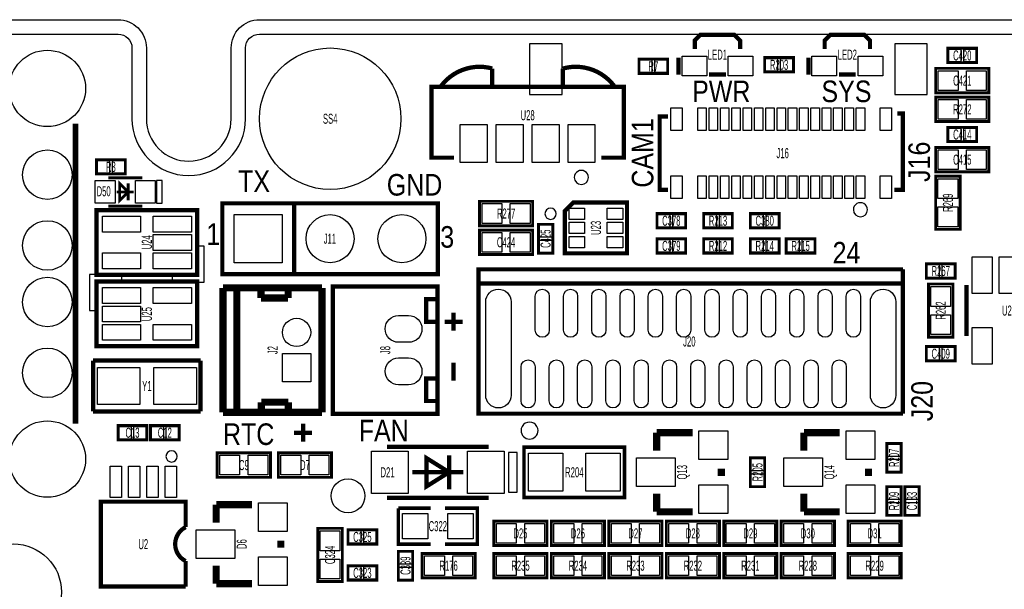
# Model space of a CAD drawing. Extents: x -11 to 92, y 0 to 58.
# Tile 4 of 7: x 13 to 47, y 36 to 56. Entities that reach past the tile are written whole.
import ezdxf
from ezdxf.enums import TextEntityAlignment as Align

# ---------------------------------------------------------------- set-up
doc = ezdxf.new("R2010")
doc.units = 0
for name, color, linetype in [('BG_OUTLINE', 12, 'CONTINUOUS'), ('BG_SILKSCREEN_TOP', 7, 'CONTINUOUS'), ('PG_SILKSCREEN_TOP', 253, 'CONTINUOUS'), ('PIN_SOLDERMASK_TOP', 92, 'CONTINUOUS'), ('RD_SILKSCREEN_TOP', 30, 'CONTINUOUS'), ('RKI_ALL', 2, 'CONTINUOUS')]:
    doc.layers.add(name, color=color, linetype=linetype)

msp = doc.modelspace()

# ---------------------------------------------------------------- linework, layer by layer
at = {"layer": 'BG_OUTLINE'}
msp.add_lwpolyline([(83.49996, 55.999888, -0.414214), (85.000084, 54.500018), (85.000084, 1.500124, -0.414249), (83.49996, 0), (1.500124, 0, -0.41426), (0, 1.500124), (0, 54.500018, -0.414229), (1.500124, 55.999888), (15.999968, 55.999888, -0.414239), (16.999966, 54.99989), (16.999966, 52.500022, 0.414244), (18.50009, 50.999898, 0.414203), (19.99996, 52.500022), (19.99996, 54.99989, -0.414224), (20.999958, 55.999888)], format="xyb", close=True, dxfattribs=at)
at = {"layer": 'BG_SILKSCREEN_TOP', "const_width": 0.1524}
for points in [[(27.8638, 45.0088), (27.8638, 45.6438)], [(27.5463, 45.3263), (28.1813, 45.3263)], [(27.8638, 43.2435), (27.8638, 43.8785)], [(22.5425, 41.0845), (22.5425, 41.7195)], [(22.225, 41.402), (22.86, 41.402)]]:
    msp.add_lwpolyline(points, dxfattribs=at)
at = {"layer": 'PG_SILKSCREEN_TOP'}
for points, const_width in [([(36.390123, 54.965778), (36.390123, 55.265599), (36.590834, 55.466183), (37.789612, 55.466183), (37.990323, 55.265599), (37.990323, 54.965778)], 0.149911), ([(40.9829, 54.965778), (40.9829, 55.265599), (41.183611, 55.466183), (42.382389, 55.466183), (42.5831, 55.265599), (42.5831, 54.965778)], 0.149911), ([(46.355, 54.991), (45.339, 54.991), (45.339, 54.483), (46.355, 54.483), (46.355, 54.991)], 0.1016), ([(34.417, 54.102), (35.433, 54.102), (35.433, 54.61), (34.417, 54.61), (34.417, 54.102)], 0.1016), ([(35.813517, 54.655999), (35.813517, 54.056483)], 0.149911), ([(38.862, 54.1528), (39.878, 54.1528), (39.878, 54.6608), (38.862, 54.6608), (38.862, 54.1528)], 0.1016), ([(40.406295, 54.655999), (40.406295, 54.056483)], 0.149911), ([(29.22999, 54.274999), (29.22999, 53.623997)], 0.1524), ([(31.73001, 53.623997), (31.73001, 54.274999)], 0.1524), ([(46.7868, 53.4162), (44.9072, 53.4162), (44.9072, 54.2798), (46.7868, 54.2798), (46.7868, 53.4162)], 0.1016), ([(36.890528, 54.066694), (37.489917, 54.066694)], 0.149911), ([(41.483305, 54.066694), (42.082695, 54.066694)], 0.149911), ([(27.880005, 51.124002), (27.080007, 51.124002), (27.080007, 53.623997), (33.879993, 53.623997), (33.879993, 51.124002), (33.079995, 51.124002)], 0.150012), ([(44.9072, 53.2638), (46.7868, 53.2638), (46.7868, 52.4002), (44.9072, 52.4002), (44.9072, 53.2638)], 0.1016), ([(35.446995, 52.582597), (35.146996, 52.582597), (35.146996, 49.982603), (35.446995, 49.982603)], 0.150012), ([(43.546979, 52.682597), (43.746979, 52.682597), (43.746979, 49.982603), (43.446979, 49.982603)], 0.150012), ([(14.499996, 52.320215), (14.499996, 41.720237)], 0.2), ([(45.339, 51.689), (46.355, 51.689), (46.355, 52.197), (45.339, 52.197), (45.339, 51.689)], 0.1016), ([(44.9072, 51.4858), (46.7868, 51.4858), (46.7868, 50.6222), (44.9072, 50.6222), (44.9072, 51.4858)], 0.1016), ([(16.256, 51.054), (15.24, 51.054), (15.24, 50.546), (16.256, 50.546), (16.256, 51.054)], 0.1016), ([(44.9072, 48.5902), (44.9072, 50.4698), (45.7708, 50.4698), (45.7708, 48.5902), (44.9072, 48.5902)], 0.1016), ([(16.855999, 50.410999), (15.656001, 50.410999)], 0.1), ([(16.056, 49.611001), (16.356, 49.911), (16.056, 50.210999), (16.056, 49.611001)], 0.1), ([(16.356, 49.611001), (16.356, 50.210999)], 0.1), ([(16.555999, 49.911), (15.956001, 49.911)], 0.1), ([(16.855999, 49.411001), (15.656001, 49.411001)], 0.1), ([(22.225, 47.00999), (22.225, 49.51001), (27.305, 49.51001), (27.305, 47.00999), (19.685, 47.00999), (19.685, 49.51001), (22.225, 49.51001)], 0.150012), ([(28.7782, 49.5808), (30.6578, 49.5808), (30.6578, 48.7172), (28.7782, 48.7172), (28.7782, 49.5808)], 0.1016), ([(33.992998, 49.440998), (33.992998, 47.741002), (31.793002, 47.741002), (31.793002, 49.240999), (32.093002, 49.540998), (33.992998, 49.540998), (33.992998, 49.440998)], 0.150012), ([(15.24, 46.981999), (15.24, 49.267999), (18.796, 49.267999), (18.796, 46.981999), (15.24, 46.981999)], 0.1524), ([(35.052, 48.641), (36.068, 48.641), (36.068, 49.149), (35.052, 49.149), (35.052, 48.641)], 0.1016), ([(37.719, 49.149), (36.703, 49.149), (36.703, 48.641), (37.719, 48.641), (37.719, 49.149)], 0.1016), ([(38.354, 48.641), (39.37, 48.641), (39.37, 49.149), (38.354, 49.149), (38.354, 48.641)], 0.1016), ([(31.369, 47.752), (31.369, 48.768), (30.861, 48.768), (30.861, 47.752), (31.369, 47.752)], 0.1016), ([(30.6578, 47.7012), (28.7782, 47.7012), (28.7782, 48.5648), (30.6578, 48.5648), (30.6578, 47.7012)], 0.1016), ([(35.052, 47.752), (36.068, 47.752), (36.068, 48.26), (35.052, 48.26), (35.052, 47.752)], 0.1016), ([(37.719, 48.26), (36.703, 48.26), (36.703, 47.752), (37.719, 47.752), (37.719, 48.26)], 0.1016), ([(39.37, 48.26), (38.354, 48.26), (38.354, 47.752), (39.37, 47.752), (39.37, 48.26)], 0.1016), ([(40.64, 48.26), (39.624, 48.26), (39.624, 47.752), (40.64, 47.752), (40.64, 48.26)], 0.1016), ([(45.593, 47.371), (44.577, 47.371), (44.577, 46.863), (45.593, 46.863), (45.593, 47.371)], 0.1016), ([(43.746979, 42.077361), (28.746958, 42.077361), (28.746958, 47.17735), (43.746979, 47.17735)], 0.150012), ([(43.746979, 47.17735), (43.746979, 46.677351)], 0.150012), ([(18.796, 46.744001), (18.796, 44.458001), (15.24, 44.458001), (15.24, 46.744001), (18.796, 46.744001)], 0.1524), ([(19.712051, 42.122115), (19.712051, 46.522107)], 0.254), ([(19.714032, 46.524901), (23.213949, 46.524901)], 0.254), ([(20.201255, 42.122115), (20.201433, 46.522107)], 0.254), ([(21.05185, 46.162011), (21.05185, 46.522716)], 0.254), ([(23.211841, 42.122115), (23.211841, 46.522107)], 0.254), ([(27.294992, 46.572907), (27.294992, 42.073093), (23.595, 42.073093), (23.595, 46.572907), (27.294992, 46.572907)], 0.150089), ([(43.746979, 46.677351), (28.746958, 46.677351)], 0.150012), ([(43.746979, 46.677351), (43.746979, 42.077361)], 0.150012), ([(45.5168, 46.6598), (45.5168, 44.7802), (44.6532, 44.7802), (44.6532, 46.6598), (45.5168, 46.6598)], 0.1016), ([(45.998003, 44.820002), (45.998003, 46.619998)], 0.150012), ([(22.011437, 46.161706), (22.011945, 46.482)], 0.254), ([(22.011437, 46.161706), (21.05185, 46.162011)], 0.254), ([(27.294992, 46.123098), (26.895196, 46.123098), (26.895196, 45.322998), (27.294992, 45.322998)], 0.150089), ([(45.593, 44.45), (44.577, 44.45), (44.577, 43.942), (45.593, 43.942), (45.593, 44.45)], 0.1016), ([(15.11808, 43.95216), (18.91792, 43.95216)], 0.14986), ([(15.11808, 42.15384), (15.11808, 43.95216)], 0.14986), ([(18.91792, 43.95216), (18.91792, 42.15384)], 0.14986), ([(27.294992, 42.522902), (26.895196, 42.522902), (26.895196, 43.323002), (27.294992, 43.323002)], 0.150089), ([(21.062239, 42.481805), (22.021851, 42.482008)], 0.254), ([(21.062239, 42.121099), (21.062239, 42.481805)], 0.254), ([(22.022333, 42.161714), (22.021851, 42.482008)], 0.254), ([(18.91792, 42.15384), (15.11808, 42.15384)], 0.14986), ([(23.211841, 42.122115), (19.712051, 42.122115)], 0.254), ([(17.018, 41.656), (16.002, 41.656), (16.002, 41.148), (17.018, 41.148), (17.018, 41.656)], 0.1016), ([(17.145, 41.148), (18.161, 41.148), (18.161, 41.656), (17.145, 41.656), (17.145, 41.148)], 0.1016), ([(35.0393, 40.767), (35.0393, 41.402)], 0.254), ([(35.0393, 41.402), (36.3093, 41.402)], 0.254), ([(40.2463, 40.767), (40.2463, 41.402)], 0.254), ([(40.2463, 41.402), (41.5163, 41.402)], 0.254), ([(21.3868, 39.8272), (19.5072, 39.8272), (19.5072, 40.6908), (21.3868, 40.6908), (21.3868, 39.8272)], 0.1016), ([(23.5458, 39.8272), (21.6662, 39.8272), (21.6662, 40.6908), (23.5458, 40.6908), (23.5458, 39.8272)], 0.1016), ([(25.505004, 40.904998), (29.104996, 40.904998)], 0.150012), ([(33.909, 39.116), (30.353, 39.116), (30.353, 40.894), (33.909, 40.894), (33.909, 39.116)], 0.127), ([(43.18, 41.021), (43.18, 40.005), (43.688, 40.005), (43.688, 41.021), (43.18, 41.021)], 0.1016), ([(27.704898, 40.005), (26.905102, 40.505101), (26.905102, 39.504899), (27.704898, 40.005)], 0.150012), ([(27.704999, 40.604999), (27.704999, 39.405001)], 0.150012), ([(38.354, 40.513), (38.354, 39.497), (38.862, 39.497), (38.862, 40.513), (38.354, 40.513)], 0.1016), ([(26.405002, 40.005), (28.204998, 40.005)], 0.150012), ([(37.3253, 39.878), (37.3253, 40.132)], 0.254), ([(42.5323, 39.878), (42.5323, 40.132)], 0.254), ([(35.0393, 39.243), (35.0393, 38.608)], 0.254), ([(40.2463, 39.243), (40.2463, 38.608)], 0.254), ([(43.18, 39.497), (43.18, 38.481), (43.688, 38.481), (43.688, 39.497), (43.18, 39.497)], 0.1016), ([(44.323, 38.481), (44.323, 39.497), (43.815, 39.497), (43.815, 38.481), (44.323, 38.481)], 0.1016), ([(18.390997, 35.965003), (15.391003, 35.965003), (15.391003, 38.964997), (18.390997, 38.964997), (18.390997, 38.064999)], 0.150012), ([(19.4691, 38.227), (19.4691, 38.862)], 0.254), ([(19.4691, 38.862), (20.7391, 38.862)], 0.254), ([(29.104996, 39.105002), (25.505004, 39.105002)], 0.150012), ([(27.051, 37.465), (25.908, 37.465), (25.908, 38.735)], 0.127), ([(25.908, 38.735), (27.051, 38.735)], 0.127), ([(27.559, 38.735), (28.702, 38.735), (28.702, 37.465), (27.559, 37.465)], 0.127), ([(35.0393, 38.608), (36.3093, 38.608)], 0.254), ([(40.2463, 38.608), (41.5163, 38.608)], 0.254), ([(31.1658, 37.4142), (29.2862, 37.4142), (29.2862, 38.2778), (31.1658, 38.2778), (31.1658, 37.4142)], 0.1016), ([(33.1978, 37.4142), (31.3182, 37.4142), (31.3182, 38.2778), (33.1978, 38.2778), (33.1978, 37.4142)], 0.1016), ([(35.2298, 37.4142), (33.3502, 37.4142), (33.3502, 38.2778), (35.2298, 38.2778), (35.2298, 37.4142)], 0.1016), ([(37.2618, 37.4142), (35.3822, 37.4142), (35.3822, 38.2778), (37.2618, 38.2778), (37.2618, 37.4142)], 0.1016), ([(39.2938, 37.4142), (37.4142, 37.4142), (37.4142, 38.2778), (39.2938, 38.2778), (39.2938, 37.4142)], 0.1016), ([(41.3258, 37.4142), (39.4462, 37.4142), (39.4462, 38.2778), (41.3258, 38.2778), (41.3258, 37.4142)], 0.1016), ([(43.688, 37.4142), (41.8084, 37.4142), (41.8084, 38.2778), (43.688, 38.2778), (43.688, 37.4142)], 0.1016), ([(23.0632, 36.1442), (23.0632, 38.0238), (23.9268, 38.0238), (23.9268, 36.1442), (23.0632, 36.1442)], 0.1016), ([(24.13, 37.465), (25.146, 37.465), (25.146, 37.973), (24.13, 37.973), (24.13, 37.465)], 0.1016), ([(21.7551, 37.338), (21.7551, 37.592)], 0.254), ([(26.416, 36.195), (26.416, 37.211), (25.908, 37.211), (25.908, 36.195), (26.416, 36.195)], 0.1016), ([(18.390997, 36.865001), (18.390997, 35.965003)], 0.150012), ([(28.6258, 36.2712), (26.7462, 36.2712), (26.7462, 37.1348), (28.6258, 37.1348), (28.6258, 36.2712)], 0.1016), ([(31.1658, 36.2712), (29.2862, 36.2712), (29.2862, 37.1348), (31.1658, 37.1348), (31.1658, 36.2712)], 0.1016), ([(33.1978, 36.2712), (31.3182, 36.2712), (31.3182, 37.1348), (33.1978, 37.1348), (33.1978, 36.2712)], 0.1016), ([(35.2298, 36.2712), (33.3502, 36.2712), (33.3502, 37.1348), (35.2298, 37.1348), (35.2298, 36.2712)], 0.1016), ([(37.2618, 36.2712), (35.3822, 36.2712), (35.3822, 37.1348), (37.2618, 37.1348), (37.2618, 36.2712)], 0.1016), ([(39.2938, 36.2712), (37.4142, 36.2712), (37.4142, 37.1348), (39.2938, 37.1348), (39.2938, 36.2712)], 0.1016), ([(41.3258, 36.2712), (39.4462, 36.2712), (39.4462, 37.1348), (41.3258, 37.1348), (41.3258, 36.2712)], 0.1016), ([(43.688, 36.2712), (41.8084, 36.2712), (41.8084, 37.1348), (43.688, 37.1348), (43.688, 36.2712)], 0.1016), ([(19.4691, 36.703), (19.4691, 36.068)], 0.254), ([(24.13, 36.195), (25.146, 36.195), (25.146, 36.703), (24.13, 36.703), (24.13, 36.195)], 0.1016), ([(19.4691, 36.068), (20.7391, 36.068)], 0.254)]:
    msp.add_lwpolyline(points, dxfattribs=dict(at, const_width=const_width))
for points, const_width in [([(27.426691, 53.66451, -0.306126), (29.22999, 54.274999)], 0.1524), ([(31.73001, 54.274999, -0.306226), (33.53341, 53.664612)], 0.1524), ([(18.390997, 36.865001, -0.618031), (18.390997, 38.064999)], 0.150012)]:
    msp.add_lwpolyline(points, format="xyb", dxfattribs=dict(at, const_width=const_width))
for points in [[(32.630008, 50.424004, 1), (32.129992, 50.423999, 1)], [(42.496994, 49.282604, 1), (41.996981, 49.282596, 1)], [(31.493003, 49.140999, 1), (31.092997, 49.141001, 1)], [(30.846979, 41.477362, 1), (30.246958, 41.47735, 1)], [(18.090998, 40.564994, 1), (17.691002, 40.565006, 1)]]:
    msp.add_lwpolyline(points, format="xyb", close=True, dxfattribs=at)
for points in [[(17.555997, 49.511001), (17.555997, 50.310999), (17.355998, 50.310999), (17.355998, 49.511001)], [(17.907, 46.981999), (17.907, 46.727999), (19.05, 46.727999), (19.05, 47.997999), (18.796, 47.997999), (18.796, 46.981999)], [(16.129, 46.744001), (16.129, 46.998001), (14.986, 46.998001), (14.986, 45.728001), (15.24, 45.728001), (15.24, 46.744001)], [(28.746958, 47.17735), (28.746958, 46.677351), (43.746979, 46.677351), (43.746979, 47.17735)], [(29.804995, 40.704999), (29.804995, 39.305001), (30.104994, 39.305001), (30.104994, 40.704999)]]:
    msp.add_lwpolyline(points, close=True, dxfattribs=at)
at = {"layer": 'PIN_SOLDERMASK_TOP'}
for points in [[(30.550206, 55.152493), (30.550206, 53.352497), (31.700216, 53.352497), (31.700216, 55.152493)], [(43.460187, 55.152493), (43.460187, 53.352497), (44.610198, 53.352497), (44.610198, 55.152493)], [(35.939324, 54.015894), (35.939324, 54.716883), (36.810518, 54.716883), (36.810518, 54.015894)], [(37.569902, 54.015894), (37.569902, 54.716883), (38.441097, 54.716883), (38.441097, 54.015894)], [(40.532101, 54.015894), (40.532101, 54.716883), (41.403295, 54.716883), (41.403295, 54.015894)], [(42.162679, 54.015894), (42.162679, 54.716883), (43.033874, 54.716883), (43.033874, 54.015894)], [(45.796962, 54.962044), (45.796962, 54.511956), (45.346874, 54.511956), (45.346874, 54.962044)], [(46.347126, 54.962044), (46.347126, 54.511956), (45.897038, 54.511956), (45.897038, 54.962044)], [(34.424874, 54.130956), (34.424874, 54.581044), (34.874962, 54.581044), (34.874962, 54.130956)], [(34.975038, 54.130956), (34.975038, 54.581044), (35.425126, 54.581044), (35.425126, 54.130956)], [(38.869874, 54.181756), (38.869874, 54.631844), (39.319962, 54.631844), (39.319962, 54.181756)], [(39.420038, 54.181756), (39.420038, 54.631844), (39.870126, 54.631844), (39.870126, 54.181756)], [(45.697623, 54.198495), (45.697623, 53.497505), (44.996633, 53.497505), (44.996633, 54.198495)], [(46.697367, 54.198495), (46.697367, 53.497505), (45.996377, 53.497505), (45.996377, 54.198495)], [(44.996633, 52.481505), (44.996633, 53.182495), (45.697623, 53.182495), (45.697623, 52.481505)], [(45.996377, 52.481505), (45.996377, 53.182495), (46.697367, 53.182495), (46.697367, 52.481505)], [(35.546995, 52.082598), (35.546995, 52.882597), (35.946994, 52.882597), (35.946994, 52.082598)], [(36.496981, 52.082598), (36.496981, 52.882597), (36.79698, 52.882597), (36.79698, 52.082598)], [(36.89698, 52.082598), (36.89698, 52.882597), (37.196979, 52.882597), (37.196979, 52.082598)], [(37.296979, 52.082598), (37.296979, 52.882597), (37.596978, 52.882597), (37.596978, 52.082598)], [(37.696978, 52.082598), (37.696978, 52.882597), (37.996978, 52.882597), (37.996978, 52.082598)], [(38.096977, 52.082598), (38.096977, 52.882597), (38.396977, 52.882597), (38.396977, 52.082598)], [(38.496977, 52.082598), (38.496977, 52.882597), (38.796976, 52.882597), (38.796976, 52.082598)], [(38.896976, 52.082598), (38.896976, 52.882597), (39.196975, 52.882597), (39.196975, 52.082598)], [(39.296975, 52.082598), (39.296975, 52.882597), (39.596974, 52.882597), (39.596974, 52.082598)], [(39.696974, 52.082598), (39.696974, 52.882597), (39.996974, 52.882597), (39.996974, 52.082598)], [(40.096973, 52.082598), (40.096973, 52.882597), (40.396973, 52.882597), (40.396973, 52.082598)], [(40.496973, 52.082598), (40.496973, 52.882597), (40.796972, 52.882597), (40.796972, 52.082598)], [(40.896972, 52.082598), (40.896972, 52.882597), (41.196971, 52.882597), (41.196971, 52.082598)], [(41.296971, 52.082598), (41.296971, 52.882597), (41.59697, 52.882597), (41.59697, 52.082598)], [(41.69697, 52.082598), (41.69697, 52.882597), (41.99697, 52.882597), (41.99697, 52.082598)], [(42.096969, 52.082598), (42.096969, 52.882597), (42.396969, 52.882597), (42.396969, 52.082598)], [(42.94698, 52.082598), (42.94698, 52.882597), (43.34698, 52.882597), (43.34698, 52.082598)], [(28.099995, 50.948996), (28.099995, 52.299006), (29.050005, 52.299006), (29.050005, 50.948996)], [(29.369995, 50.948996), (29.369995, 52.299006), (30.320005, 52.299006), (30.320005, 50.948996)], [(30.639995, 50.948996), (30.639995, 52.299006), (31.590005, 52.299006), (31.590005, 50.948996)], [(31.909995, 50.948996), (31.909995, 52.299006), (32.860005, 52.299006), (32.860005, 50.948996)], [(45.346874, 51.717956), (45.346874, 52.168044), (45.796962, 52.168044), (45.796962, 51.717956)], [(45.897038, 51.717956), (45.897038, 52.168044), (46.347126, 52.168044), (46.347126, 51.717956)], [(44.996633, 50.703505), (44.996633, 51.404495), (45.697623, 51.404495), (45.697623, 50.703505)], [(45.996377, 50.703505), (45.996377, 51.404495), (46.697367, 51.404495), (46.697367, 50.703505)], [(15.697962, 51.025044), (15.697962, 50.574956), (15.247874, 50.574956), (15.247874, 51.025044)], [(16.248126, 51.025044), (16.248126, 50.574956), (15.798038, 50.574956), (15.798038, 51.025044)], [(35.546995, 49.682603), (35.546995, 50.482602), (35.946994, 50.482602), (35.946994, 49.682603)], [(36.496981, 49.682603), (36.496981, 50.482602), (36.79698, 50.482602), (36.79698, 49.682603)], [(36.89698, 49.682603), (36.89698, 50.482602), (37.196979, 50.482602), (37.196979, 49.682603)], [(37.296979, 49.682603), (37.296979, 50.482602), (37.596978, 50.482602), (37.596978, 49.682603)], [(37.696978, 49.682603), (37.696978, 50.482602), (37.996978, 50.482602), (37.996978, 49.682603)], [(38.096977, 49.682603), (38.096977, 50.482602), (38.396977, 50.482602), (38.396977, 49.682603)], [(38.496977, 49.682603), (38.496977, 50.482602), (38.796976, 50.482602), (38.796976, 49.682603)], [(38.896976, 49.682603), (38.896976, 50.482602), (39.196975, 50.482602), (39.196975, 49.682603)], [(39.296975, 49.682603), (39.296975, 50.482602), (39.596974, 50.482602), (39.596974, 49.682603)], [(39.696974, 49.682603), (39.696974, 50.482602), (39.996974, 50.482602), (39.996974, 49.682603)], [(40.096973, 49.682603), (40.096973, 50.482602), (40.396973, 50.482602), (40.396973, 49.682603)], [(40.496973, 49.682603), (40.496973, 50.482602), (40.796972, 50.482602), (40.796972, 49.682603)], [(40.896972, 49.682603), (40.896972, 50.482602), (41.196971, 50.482602), (41.196971, 49.682603)], [(41.296971, 49.682603), (41.296971, 50.482602), (41.59697, 50.482602), (41.59697, 49.682603)], [(41.69697, 49.682603), (41.69697, 50.482602), (41.99697, 50.482602), (41.99697, 49.682603)], [(42.096969, 49.682603), (42.096969, 50.482602), (42.396969, 50.482602), (42.396969, 49.682603)], [(42.94698, 49.682603), (42.94698, 50.482602), (43.34698, 50.482602), (43.34698, 49.682603)], [(15.895993, 50.310999), (15.895993, 49.511001), (15.195995, 49.511001), (15.195995, 50.310999)], [(17.316005, 50.310999), (17.316005, 49.511001), (16.616007, 49.511001), (16.616007, 50.310999)], [(45.689495, 49.679377), (44.988505, 49.679377), (44.988505, 50.380367), (45.689495, 50.380367)], [(28.867633, 48.798505), (28.867633, 49.499495), (29.568623, 49.499495), (29.568623, 48.798505)], [(29.867377, 48.798505), (29.867377, 49.499495), (30.568367, 49.499495), (30.568367, 48.798505)], [(20.104989, 47.409989), (20.104989, 49.109986), (21.804986, 49.109986), (21.804986, 47.409989)], [(31.942989, 49.340999), (32.493001, 49.340999), (32.493001, 48.940999), (31.942989, 48.940999)], [(33.292999, 49.340999), (33.843011, 49.340999), (33.843011, 48.940999), (33.292999, 48.940999)], [(35.059874, 48.669956), (35.059874, 49.120044), (35.509962, 49.120044), (35.509962, 48.669956)], [(35.610038, 48.669956), (35.610038, 49.120044), (36.060126, 49.120044), (36.060126, 48.669956)], [(37.160962, 49.120044), (37.160962, 48.669956), (36.710874, 48.669956), (36.710874, 49.120044)], [(37.711126, 49.120044), (37.711126, 48.669956), (37.261038, 48.669956), (37.261038, 49.120044)], [(38.361874, 48.669956), (38.361874, 49.120044), (38.811962, 49.120044), (38.811962, 48.669956)], [(38.912038, 48.669956), (38.912038, 49.120044), (39.362126, 49.120044), (39.362126, 48.669956)], [(45.689495, 48.679633), (44.988505, 48.679633), (44.988505, 49.380623), (45.689495, 49.380623)], [(16.791203, 48.49561), (15.445003, 48.49561), (15.445003, 49.05441), (16.791203, 49.05441)], [(18.590997, 48.49561), (17.244797, 48.49561), (17.244797, 49.05441), (18.590997, 49.05441)], [(31.340044, 48.310038), (30.889956, 48.310038), (30.889956, 48.760126), (31.340044, 48.760126)], [(31.942989, 48.841), (32.493001, 48.841), (32.493001, 48.441), (31.942989, 48.441)], [(33.292999, 48.841), (33.843011, 48.841), (33.843011, 48.441), (33.292999, 48.441)], [(18.590997, 47.845599), (17.244797, 47.845599), (17.244797, 48.404399), (18.590997, 48.404399)], [(29.568623, 48.483495), (29.568623, 47.782505), (28.867633, 47.782505), (28.867633, 48.483495)], [(30.568367, 48.483495), (30.568367, 47.782505), (29.867377, 47.782505), (29.867377, 48.483495)], [(31.340044, 47.759874), (30.889956, 47.759874), (30.889956, 48.209962), (31.340044, 48.209962)], [(31.942989, 48.341001), (32.493001, 48.341001), (32.493001, 47.941001), (31.942989, 47.941001)], [(33.292999, 48.341001), (33.843011, 48.341001), (33.843011, 47.941001), (33.292999, 47.941001)], [(35.059874, 47.780956), (35.059874, 48.231044), (35.509962, 48.231044), (35.509962, 47.780956)], [(35.610038, 47.780956), (35.610038, 48.231044), (36.060126, 48.231044), (36.060126, 47.780956)], [(37.160962, 48.231044), (37.160962, 47.780956), (36.710874, 47.780956), (36.710874, 48.231044)], [(37.711126, 48.231044), (37.711126, 47.780956), (37.261038, 47.780956), (37.261038, 48.231044)], [(38.811962, 48.231044), (38.811962, 47.780956), (38.361874, 47.780956), (38.361874, 48.231044)], [(39.362126, 48.231044), (39.362126, 47.780956), (38.912038, 47.780956), (38.912038, 48.231044)], [(40.081962, 48.231044), (40.081962, 47.780956), (39.631874, 47.780956), (39.631874, 48.231044)], [(40.632126, 48.231044), (40.632126, 47.780956), (40.182038, 47.780956), (40.182038, 48.231044)], [(16.791203, 47.195588), (15.445003, 47.195588), (15.445003, 47.754388), (16.791203, 47.754388)], [(18.590997, 47.195588), (17.244797, 47.195588), (17.244797, 47.754388), (18.590997, 47.754388)], [(46.898484, 47.620263), (46.898484, 46.319757), (46.197495, 46.319757), (46.197495, 47.620263)], [(47.848495, 47.620263), (47.848495, 46.319757), (47.147505, 46.319757), (47.147505, 47.620263)], [(45.034962, 47.342044), (45.034962, 46.891956), (44.584874, 46.891956), (44.584874, 47.342044)], [(45.585126, 47.342044), (45.585126, 46.891956), (45.135038, 46.891956), (45.135038, 47.342044)], [(15.445003, 46.530412), (16.791203, 46.530412), (16.791203, 45.971612), (15.445003, 45.971612)], [(17.244797, 46.530412), (18.590997, 46.530412), (18.590997, 45.971612), (17.244797, 45.971612)], [(44.734505, 46.570367), (45.435495, 46.570367), (45.435495, 45.869377), (44.734505, 45.869377)], [(15.445003, 45.880401), (16.791203, 45.880401), (16.791203, 45.321601), (15.445003, 45.321601)], [(44.734505, 45.570623), (45.435495, 45.570623), (45.435495, 44.869633), (44.734505, 44.869633)], [(15.445003, 45.23039), (16.791203, 45.23039), (16.791203, 44.67159), (15.445003, 44.67159)], [(17.244797, 45.23039), (18.590997, 45.23039), (18.590997, 44.67159), (17.244797, 44.67159)], [(46.898484, 45.120242), (46.898484, 43.819737), (46.197495, 43.819737), (46.197495, 45.120242)], [(45.034962, 44.421044), (45.034962, 43.970956), (44.584874, 43.970956), (44.584874, 44.421044)], [(45.585126, 44.421044), (45.585126, 43.970956), (45.135038, 43.970956), (45.135038, 44.421044)], [(22.811943, 43.196916), (21.811945, 43.196916), (21.811945, 44.196914), (22.811943, 44.196914)], [(16.767302, 43.702986), (16.767302, 42.403014), (15.267178, 42.403014), (15.267178, 43.702986)], [(18.768822, 43.702986), (18.768822, 42.403014), (17.268698, 42.403014), (17.268698, 43.702986)], [(16.459962, 41.627044), (16.459962, 41.176956), (16.009874, 41.176956), (16.009874, 41.627044)], [(17.010126, 41.627044), (17.010126, 41.176956), (16.560038, 41.176956), (16.560038, 41.627044)], [(17.152874, 41.176956), (17.152874, 41.627044), (17.602962, 41.627044), (17.602962, 41.176956)], [(17.703038, 41.176956), (17.703038, 41.627044), (18.153126, 41.627044), (18.153126, 41.176956)], [(37.553138, 40.450262), (36.538662, 40.450262), (36.538662, 41.464738), (37.553138, 41.464738)], [(42.760138, 40.450262), (41.745662, 40.450262), (41.745662, 41.464738), (42.760138, 41.464738)], [(24.955017, 39.254938), (24.955017, 40.755062), (26.254989, 40.755062), (26.254989, 39.254938)], [(28.355011, 39.254938), (28.355011, 40.755062), (29.654983, 40.755062), (29.654983, 39.254938)], [(43.208956, 41.013126), (43.659044, 41.013126), (43.659044, 40.563038), (43.208956, 40.563038)], [(20.297623, 40.609495), (20.297623, 39.908505), (19.596633, 39.908505), (19.596633, 40.609495)], [(21.297367, 40.609495), (21.297367, 39.908505), (20.596377, 39.908505), (20.596377, 40.609495)], [(22.456623, 40.609495), (22.456623, 39.908505), (21.755633, 39.908505), (21.755633, 40.609495)], [(23.456367, 40.609495), (23.456367, 39.908505), (22.755377, 39.908505), (22.755377, 40.609495)], [(31.7246, 40.6781), (31.7246, 39.3319), (30.5054, 39.3319), (30.5054, 40.6781)], [(33.7566, 40.6781), (33.7566, 39.3319), (32.5374, 39.3319), (32.5374, 40.6781)], [(35.698938, 39.497762), (34.328862, 39.497762), (34.328862, 40.512238), (35.698938, 40.512238)], [(38.382956, 40.505126), (38.833044, 40.505126), (38.833044, 40.055038), (38.382956, 40.055038)], [(40.905938, 39.497762), (39.535862, 39.497762), (39.535862, 40.512238), (40.905938, 40.512238)], [(43.208956, 40.462962), (43.659044, 40.462962), (43.659044, 40.012874), (43.208956, 40.012874)], [(16.115995, 40.214994), (16.115995, 39.114997), (15.715996, 39.114997), (15.715996, 40.214994)], [(16.766007, 40.214994), (16.766007, 39.114997), (16.366007, 39.114997), (16.366007, 40.214994)], [(17.415993, 40.214994), (17.415993, 39.114997), (17.015993, 39.114997), (17.015993, 40.214994)], [(18.066004, 40.214994), (18.066004, 39.114997), (17.666005, 39.114997), (17.666005, 40.214994)], [(38.382956, 39.954962), (38.833044, 39.954962), (38.833044, 39.504874), (38.382956, 39.504874)], [(37.553138, 38.545262), (36.538662, 38.545262), (36.538662, 39.559738), (37.553138, 39.559738)], [(42.760138, 38.545262), (41.745662, 38.545262), (41.745662, 39.559738), (42.760138, 39.559738)], [(43.208956, 39.489126), (43.659044, 39.489126), (43.659044, 39.039038), (43.208956, 39.039038)], [(44.294044, 39.039038), (43.843956, 39.039038), (43.843956, 39.489126), (44.294044, 39.489126)], [(21.982938, 37.910262), (20.968462, 37.910262), (20.968462, 38.924738), (21.982938, 38.924738)], [(43.208956, 38.938962), (43.659044, 38.938962), (43.659044, 38.488874), (43.208956, 38.488874)], [(44.294044, 38.488874), (43.843956, 38.488874), (43.843956, 38.938962), (44.294044, 38.938962)], [(26.054939, 37.650039), (26.054939, 38.549961), (26.954861, 38.549961), (26.954861, 37.650039)], [(27.655139, 37.650039), (27.655139, 38.549961), (28.555061, 38.549961), (28.555061, 37.650039)], [(20.128738, 36.957762), (18.758662, 36.957762), (18.758662, 37.972238), (20.128738, 37.972238)], [(24.137874, 37.493956), (24.137874, 37.944044), (24.587962, 37.944044), (24.587962, 37.493956)], [(24.688038, 37.493956), (24.688038, 37.944044), (25.138126, 37.944044), (25.138126, 37.493956)], [(30.076623, 38.196495), (30.076623, 37.495505), (29.375633, 37.495505), (29.375633, 38.196495)], [(31.076367, 38.196495), (31.076367, 37.495505), (30.375377, 37.495505), (30.375377, 38.196495)], [(32.108623, 38.196495), (32.108623, 37.495505), (31.407633, 37.495505), (31.407633, 38.196495)], [(33.108367, 38.196495), (33.108367, 37.495505), (32.407377, 37.495505), (32.407377, 38.196495)], [(34.140623, 38.196495), (34.140623, 37.495505), (33.439633, 37.495505), (33.439633, 38.196495)], [(35.140367, 38.196495), (35.140367, 37.495505), (34.439377, 37.495505), (34.439377, 38.196495)], [(36.172623, 38.196495), (36.172623, 37.495505), (35.471633, 37.495505), (35.471633, 38.196495)], [(37.172367, 38.196495), (37.172367, 37.495505), (36.471377, 37.495505), (36.471377, 38.196495)], [(38.204623, 38.196495), (38.204623, 37.495505), (37.503633, 37.495505), (37.503633, 38.196495)], [(39.204367, 38.196495), (39.204367, 37.495505), (38.503377, 37.495505), (38.503377, 38.196495)], [(40.236623, 38.196495), (40.236623, 37.495505), (39.535633, 37.495505), (39.535633, 38.196495)], [(41.236367, 38.196495), (41.236367, 37.495505), (40.535377, 37.495505), (40.535377, 38.196495)], [(42.598823, 38.196495), (42.598823, 37.495505), (41.897833, 37.495505), (41.897833, 38.196495)], [(43.598567, 38.196495), (43.598567, 37.495505), (42.897577, 37.495505), (42.897577, 38.196495)], [(23.845495, 37.233377), (23.144505, 37.233377), (23.144505, 37.934367), (23.845495, 37.934367)], [(21.982938, 36.005262), (20.968462, 36.005262), (20.968462, 37.019738), (21.982938, 37.019738)], [(23.845495, 36.233633), (23.144505, 36.233633), (23.144505, 36.934623), (23.845495, 36.934623)], [(26.387044, 36.753038), (25.936956, 36.753038), (25.936956, 37.203126), (26.387044, 37.203126)], [(27.536623, 37.053495), (27.536623, 36.352505), (26.835633, 36.352505), (26.835633, 37.053495)], [(28.536367, 37.053495), (28.536367, 36.352505), (27.835377, 36.352505), (27.835377, 37.053495)], [(30.076623, 37.053495), (30.076623, 36.352505), (29.375633, 36.352505), (29.375633, 37.053495)], [(31.076367, 37.053495), (31.076367, 36.352505), (30.375377, 36.352505), (30.375377, 37.053495)], [(32.108623, 37.053495), (32.108623, 36.352505), (31.407633, 36.352505), (31.407633, 37.053495)], [(33.108367, 37.053495), (33.108367, 36.352505), (32.407377, 36.352505), (32.407377, 37.053495)], [(34.140623, 37.053495), (34.140623, 36.352505), (33.439633, 36.352505), (33.439633, 37.053495)], [(35.140367, 37.053495), (35.140367, 36.352505), (34.439377, 36.352505), (34.439377, 37.053495)], [(36.172623, 37.053495), (36.172623, 36.352505), (35.471633, 36.352505), (35.471633, 37.053495)], [(37.172367, 37.053495), (37.172367, 36.352505), (36.471377, 36.352505), (36.471377, 37.053495)], [(38.204623, 37.053495), (38.204623, 36.352505), (37.503633, 36.352505), (37.503633, 37.053495)], [(39.204367, 37.053495), (39.204367, 36.352505), (38.503377, 36.352505), (38.503377, 37.053495)], [(40.236623, 37.053495), (40.236623, 36.352505), (39.535633, 36.352505), (39.535633, 37.053495)], [(41.236367, 37.053495), (41.236367, 36.352505), (40.535377, 36.352505), (40.535377, 37.053495)], [(42.598823, 37.053495), (42.598823, 36.352505), (41.897833, 36.352505), (41.897833, 37.053495)], [(43.598567, 37.053495), (43.598567, 36.352505), (42.897577, 36.352505), (42.897577, 37.053495)], [(24.137874, 36.223956), (24.137874, 36.674044), (24.587962, 36.674044), (24.587962, 36.223956)], [(24.688038, 36.223956), (24.688038, 36.674044), (25.138126, 36.674044), (25.138126, 36.223956)], [(26.387044, 36.202874), (25.936956, 36.202874), (25.936956, 36.652962), (26.387044, 36.652962)]]:
    msp.add_lwpolyline(points, close=True, dxfattribs=at)
for points in [[(29.896956, 46.027353), (29.896956, 42.727359, -1), (28.996957, 42.727359), (28.996957, 46.027353, -1)], [(31.246966, 46.227365), (31.246966, 45.027367, -1), (30.746967, 45.027367), (30.746967, 46.227365, -1)], [(32.246964, 46.227365), (32.246964, 45.027367, -1), (31.746965, 45.027367), (31.746965, 46.227365, -1)], [(33.246962, 46.227365), (33.246962, 45.027367, -1), (32.746963, 45.027367), (32.746963, 46.227365, -1)], [(34.24696, 46.227365), (34.24696, 45.027367, -1), (33.746961, 45.027367), (33.746961, 46.227365, -1)], [(35.246958, 46.227365), (35.246958, 45.027367, -1), (34.746959, 45.027367), (34.746959, 46.227365, -1)], [(36.246956, 46.227365), (36.246956, 45.027367, -1), (35.746957, 45.027367), (35.746957, 46.227365, -1)], [(37.246979, 46.227365), (37.246979, 45.027367, -1), (36.74698, 45.027367), (36.74698, 46.227365, -1)], [(38.246977, 46.227365), (38.246977, 45.027367, -1), (37.746978, 45.027367), (37.746978, 46.227365, -1)], [(39.246975, 46.227365), (39.246975, 45.027367, -1), (38.746976, 45.027367), (38.746976, 46.227365, -1)], [(40.246973, 46.227365), (40.246973, 45.027367, -1), (39.746974, 45.027367), (39.746974, 46.227365, -1)], [(41.246971, 46.227365), (41.246971, 45.027367, -1), (40.746972, 45.027367), (40.746972, 46.227365, -1)], [(42.246969, 46.227365), (42.246969, 45.027367, -1), (41.74697, 45.027367), (41.74697, 46.227365, -1)], [(43.496979, 46.027353), (43.496979, 42.727359, -1), (42.596981, 42.727359), (42.596981, 46.027353, -1)], [(26.27009, 44.598082), (25.920103, 44.598082, -1), (25.920103, 45.548093), (26.27009, 45.548093, -1)], [(26.27009, 43.097907), (25.920103, 43.097907, -1), (25.920103, 44.047918), (26.27009, 44.047918, -1)], [(30.746967, 43.727345), (30.746967, 42.527347, -1), (30.246968, 42.527347), (30.246968, 43.727345, -1)], [(31.746965, 43.727345), (31.746965, 42.527347, -1), (31.246966, 42.527347), (31.246966, 43.727345, -1)], [(32.746963, 43.727345), (32.746963, 42.527347, -1), (32.246964, 42.527347), (32.246964, 43.727345, -1)], [(33.746961, 43.727345), (33.746961, 42.527347, -1), (33.246962, 42.527347), (33.246962, 43.727345, -1)], [(34.746959, 43.727345), (34.746959, 42.527347, -1), (34.24696, 42.527347), (34.24696, 43.727345, -1)], [(35.746957, 43.727345), (35.746957, 42.527347, -1), (35.246958, 42.527347), (35.246958, 43.727345, -1)], [(36.74698, 43.727345), (36.74698, 42.527347, -1), (36.246981, 42.527347), (36.246981, 43.727345, -1)], [(37.746978, 43.727345), (37.746978, 42.527347, -1), (37.246979, 42.527347), (37.246979, 43.727345, -1)], [(38.746976, 43.727345), (38.746976, 42.527347, -1), (38.246977, 42.527347), (38.246977, 43.727345, -1)], [(39.746974, 43.727345), (39.746974, 42.527347, -1), (39.246975, 42.527347), (39.246975, 43.727345, -1)], [(40.746972, 43.727345), (40.746972, 42.527347, -1), (40.246973, 42.527347), (40.246973, 43.727345, -1)], [(41.74697, 43.727345), (41.74697, 42.527347, -1), (41.246971, 42.527347), (41.246971, 43.727345, -1)]]:
    msp.add_lwpolyline(points, format="xyb", close=True, dxfattribs=at)
for centre, radius in [((13.500075, 53.570124), 1.349997), ((23.50008, 52.500022), 2.499995), ((13.500075, 50.520321), 0.875005), ((23.495, 48.26), 0.849998), ((26.035, 48.26), 0.849998), ((13.500075, 48.020224), 0.875005), ((13.500075, 46.020228), 0.875005), ((22.311944, 44.947103), 0.499999), ((13.500075, 43.520131), 0.875005), ((13.500075, 40.470328), 1.349997), ((24.13, 39.17), 0.599999), ((12.299163, 35.771099), 1.700555)]:
    msp.add_circle(centre, radius, dxfattribs=at)
at = {"layer": 'RKI_ALL'}
msp.add_lwpolyline([(1.499845, 55.491888), (16.000044, 55.491888, -0.414195), (16.491991, 54.999941), (16.491991, 52.49987, 0.414194), (18.499963, 50.491898), (18.500115, 50.491898, 0.414182), (20.508011, 52.49987), (20.508011, 54.999941, -0.414194), (20.999958, 55.491888), (83.500189, 55.491888, -0.414164), (84.492109, 54.499967), (84.492109, 1.499997, -0.414188), (83.500112, 0.508), (1.499921, 0.508, -0.414163), (0.508, 1.499921), (0.508, 54.499993, -0.414162)], format="xyb", close=True, dxfattribs=at)

# ---------------------------------------------------------------- texts
at = {"layer": 'BG_SILKSCREEN_TOP', "width": 0.866667}
for s, p in [('PWR', (36.2966, 53.086)), ('SYS', (40.8686, 53.086)), ('TX', (20.2438, 49.911)), ('GND', (25.5016, 49.784)), ('FAN', (24.511, 41.0972)), ('RTC', (19.7104, 40.9702))]:
    msp.add_text(s, height=0.762, dxfattribs=at).set_placement(p)
for s, p in [('CAM1', (34.925, 50.0634)), ('J16', (44.704, 50.2666)), ('J20', (44.8056, 41.8084))]:
    msp.add_text(s, height=0.762, rotation=90, dxfattribs=at).set_placement(p)
at = {"layer": 'PG_SILKSCREEN_TOP', "width": 0.866667}
for s, p in [('1', (19.121806, 48.0425)), ('3', (27.391817, 47.9425)), ('24', (41.261157, 47.383649))]:
    msp.add_text(s, height=0.762, dxfattribs=at).set_placement(p)
at = {"layer": 'RD_SILKSCREEN_TOP', "width": 0.571429}
for s, p in [('LED1', (37.190223, 54.588639)), ('LED2', (41.783, 54.588639)), ('C420', (45.847, 54.5592)), ('R7', (34.925, 54.1782)), ('R203', (39.37, 54.229)), ('C421', (45.847, 53.6702)), ('R272', (45.847, 52.6542)), ('SS4', (23.50008, 52.322222)), ('U28', (30.48, 52.446199)), ('C414', (45.847, 51.7652)), ('J16', (39.497, 51.1048)), ('C415', (45.847, 50.8762)), ('R277', (29.718, 48.9712)), ('C378', (35.56, 48.7172)), ('R213', (37.211, 48.7172)), ('C380', (38.862, 48.7172)), ('J11', (23.489996, 48.0822)), ('C424', (29.718, 47.9552)), ('C379', (35.56, 47.8282)), ('R212', (37.211, 47.8282)), ('R214', (38.862, 47.8282)), ('R215', (40.132, 47.8282)), ('R267', (45.085, 46.9392)), ('U29', (47.498, 45.5422)), ('J20', (36.196981, 44.449543)), ('C409', (45.085, 44.0182)), ('Y1', (17.018, 42.8752)), ('C13', (16.51, 41.2242)), ('C12', (17.653, 41.2242)), ('C9', (20.447, 40.0812)), ('D7', (22.606, 40.0812)), ('D21', (25.527, 39.8272)), ('R204', (32.131, 39.8272)), ('C322', (27.305, 37.9222)), ('D25', (30.226, 37.6682)), ('D26', (32.258, 37.6682)), ('D27', (34.29, 37.6682)), ('D28', (36.322, 37.6682)), ('D29', (38.354, 37.6682)), ('D30', (40.386, 37.6682)), ('D31', (42.7482, 37.6682)), ('U2', (16.891, 37.2872)), ('C325', (24.638, 37.5412)), ('C323', (24.638, 36.2712)), ('R176', (27.686, 36.5252)), ('R235', (30.226, 36.5252)), ('R234', (32.258, 36.5252)), ('R233', (34.29, 36.5252)), ('R232', (36.322, 36.5252)), ('R231', (38.354, 36.5252)), ('R228', (40.386, 36.5252)), ('R229', (42.7482, 36.5252))]:
    msp.add_text(s, height=0.3556, dxfattribs=at).set_placement(p, align=Align.CENTER)
for s, p in [('R3', (15.5702, 50.6222)), ('D50', (15.24, 49.7586))]:
    msp.add_text(s, height=0.3556, dxfattribs=at).set_placement(p)
for s, p in [('R269', (45.5168, 49.529848)), ('U23', (33.0708, 48.640848)), ('C425', (31.2928, 48.259848)), ('U24', (17.1958, 48.132848)), ('R262', (45.2628, 45.719848)), ('U25', (17.1958, 45.592848)), ('J2', (21.6408, 44.322848)), ('J8', (25.622809, 44.322848)), ('R207', (43.6118, 40.512848)), ('Q13', (36.1188, 40.004848)), ('R205', (38.7858, 40.004848)), ('Q14', (41.3258, 40.004848)), ('R209', (43.6118, 38.988848)), ('C183', (44.2468, 38.988848)), ('D6', (20.5486, 37.464848)), ('C324', (23.6728, 37.083848)), ('C339', (26.3398, 36.702848))]:
    msp.add_text(s, height=0.3556, rotation=90, dxfattribs=at).set_placement(p, align=Align.CENTER)

doc.saveas('drawing.dxf')
